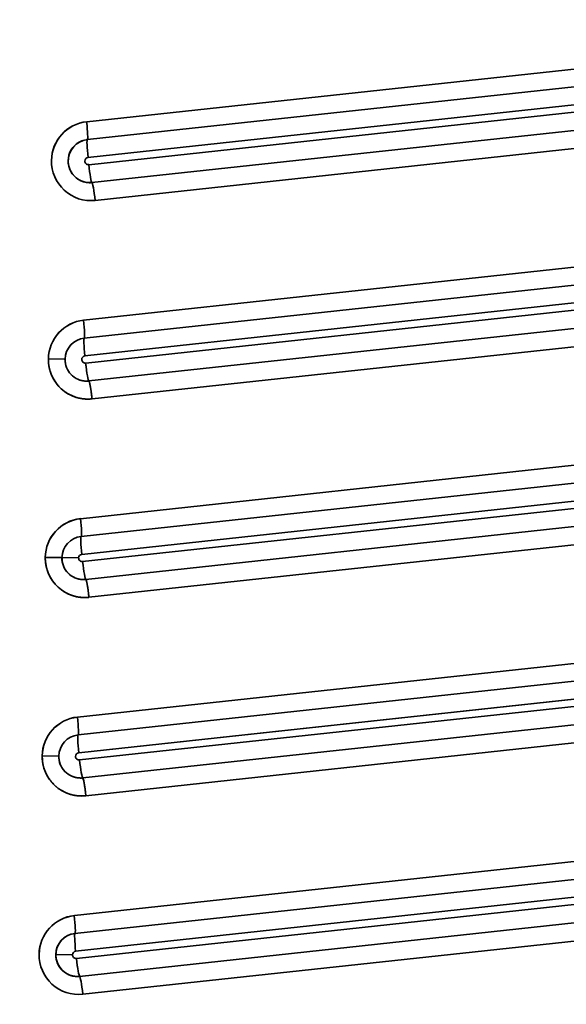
# Model space of a CAD drawing. Extents: x 233 to 844, y 35 to 794.
# Tile 3 of 19: x 348 to 424, y 246 to 382. Entities that reach past the tile are written whole.
import ezdxf
from ezdxf.enums import TextEntityAlignment as Align

# ---------------------------------------------------------------- set-up
doc = ezdxf.new("R2010")
doc.units = 0
doc.layers.get('0').update_dxf_attribs({"lineweight": 13})
doc.styles.get("Standard").update_dxf_attribs({"font": 'isocp.shx'})
doc.dimstyles.get("Standard").update_dxf_attribs({"dimtxt": 2.5, "dimasz": 2.5, "dimexe": 1.25, "dimexo": 0.625, "dimtad": 1, "dimcen": 2.5, "dimadec": 0, "dimazin": 0, "dimtfac": 1, "dimtmove": 0, "dimatfit": 0, "dimfxl": 0, "dimarcsym": 0})

# ---------------------------------------------------------------- blocks, each defined once
blk = doc.blocks.new('*D')
at = {"color": 7, "lineweight": 13}
for p, q in [((347.98, 693.6), (246.85, 693.6)), ((248.85, 83.6), (248.85, 693.6)), ((328.63, 83.6), (246.85, 83.6)), ((330.63, 81.6), (330.63, 35.3)), ((843.63, 81.6), (843.63, 35.3)), ((330.63, 37.3), (843.63, 37.3))]:
    blk.add_line(p, q, dxfattribs=at)
for points in [[(249.36, 691.67), (248.85, 693.6), (248.33, 691.67)], [(248.33, 85.53), (248.85, 83.6), (249.36, 85.53)], [(332.57, 37.82), (330.63, 37.3), (332.57, 36.78)], [(841.7, 36.78), (843.63, 37.3), (841.7, 37.82)]]:
    blk.add_lwpolyline(points, dxfattribs=at)
blk.add_text('610', height=14, rotation=90, dxfattribs=at).set_placement((246.85, 367.58), (246.85, 409.61), align=Align.FIT)
blk.add_text('513', height=14, dxfattribs=at).set_placement((566.12, 39.3), (608.15, 39.3), align=Align.FIT)
blk = doc.blocks.new('BLOCK3')
at = {"color": 7, "lineweight": 35}
for p, q in [((-121.21, -88.54), (-229.79, -100.3)), ((-229.79, -100.3), (-121.21, -88.54)), ((-121.12, -91.03), (-229.7, -102.78)), ((-120.77, -93.48), (-229.61, -105.26)), ((-229.61, -105.26), (-120.77, -93.48)), ((-120.7, -94.48), (-229.5, -106.26)), ((-120.7, -94.48), (-229.5, -106.26)), ((-121.04, -97.05), (-229.06, -108.74)), ((-229.06, -108.74), (-121.04, -97.05)), ((-228.62, -111.23), (-120.6, -99.54)), ((-120.6, -99.54), (-228.62, -111.23)), ((-119.24, -115.88), (-230.22, -127.89)), ((-230.22, -127.89), (-119.24, -115.88)), ((-119.15, -118.36), (-230.13, -130.37)), ((-118.8, -120.81), (-230.04, -132.85)), ((-230.04, -132.85), (-118.8, -120.81)), ((-118.73, -121.81), (-229.93, -133.85)), ((-118.73, -121.81), (-229.93, -133.85)), ((-119.07, -124.38), (-229.49, -136.33)), ((-229.49, -136.33), (-119.07, -124.38)), ((-229.05, -138.82), (-118.63, -126.87)), ((-118.63, -126.87), (-229.05, -138.82)), ((-117.28, -143.21), (-230.65, -155.48)), ((-230.65, -155.48), (-117.28, -143.21)), ((-117.18, -145.69), (-230.56, -157.96)), ((-116.84, -148.14), (-230.47, -160.44)), ((-230.47, -160.44), (-116.84, -148.14)), ((-116.76, -149.14), (-230.36, -161.44)), ((-116.76, -149.14), (-230.36, -161.44)), ((-117.1, -151.72), (-229.92, -163.93)), ((-229.92, -163.93), (-117.1, -151.72)), ((-229.48, -166.41), (-116.66, -154.2)), ((-116.66, -154.2), (-229.48, -166.41)), ((-115.31, -170.54), (-231.08, -183.07)), ((-231.08, -183.07), (-115.31, -170.54)), ((-115.21, -173.02), (-230.99, -185.55)), ((-114.87, -175.48), (-230.9, -188.03)), ((-230.9, -188.03), (-114.87, -175.48)), ((-114.8, -176.47), (-230.79, -189.03)), ((-114.8, -176.47), (-230.79, -189.03)), ((-115.14, -179.05), (-230.35, -191.52)), ((-230.35, -191.52), (-115.14, -179.05)), ((-229.91, -194), (-114.7, -181.54)), ((-114.7, -181.54), (-229.91, -194)), ((-113.34, -197.87), (-231.51, -210.66)), ((-231.51, -210.66), (-113.34, -197.87)), ((-113.25, -200.35), (-231.42, -213.14)), ((-112.9, -202.81), (-231.33, -215.62)), ((-231.33, -215.62), (-112.9, -202.81)), ((-112.83, -203.81), (-231.22, -216.62)), ((-112.83, -203.81), (-231.22, -216.62)), ((-113.17, -206.38), (-230.78, -219.11)), ((-230.78, -219.11), (-113.17, -206.38)), ((-230.33, -221.6), (-112.73, -208.87)), ((-112.73, -208.87), (-230.33, -221.6))]:
    blk.add_line(p, q, dxfattribs=at)
at = {"color": 7, "lineweight": 35, "ltscale": 0.058128}
for p, q in [((-235.12, -133.27), (-232.8, -133.31)), ((-235.12, -133.27), (-232.8, -133.31)), ((-235.55, -160.86), (-233.22, -160.9)), ((-235.55, -160.86), (-233.22, -160.9)), ((-235.98, -188.45), (-233.65, -188.49)), ((-235.98, -188.45), (-233.65, -188.49))]:
    blk.add_line(p, q, dxfattribs=at)
at = {"color": 7, "lineweight": 35, "ltscale": 0.000152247}
for p, q in [((-233.23, -160.9), (-233.24, -160.9)), ((-233.24, -160.9), (-233.23, -160.9)), ((-234.1, -216.08), (-234.09, -216.08)), ((-234.09, -216.08), (-234.1, -216.08))]:
    blk.add_line(p, q, dxfattribs=at)
at = {"color": 7, "lineweight": 35, "ltscale": 0.057817}
for p, q in [((-233.22, -160.9), (-230.91, -160.93)), ((-230.91, -160.93), (-233.22, -160.9)), ((-231.77, -216.11), (-234.08, -216.08)), ((-234.08, -216.08), (-231.77, -216.11))]:
    blk.add_line(p, q, dxfattribs=at)
at = {"color": 7, "lineweight": 35}
for centre, radius, start, end in [((-229.19, -105.76), 5.5, 96.2497, 179.1745), ((-229.55, -105.76), 0.5, 96.2497, 179.1745), ((-229.55, -105.76), 0.5, 96.2496, 179.1745), ((-229.55, -105.76), 0.499, 179.0136, 276.0919), ((-229.55, -105.76), 0.499, 179.0134, 276.092), ((-229.38, -105.78), 2.99, 269.1104, 276.1769), ((-229.62, -133.35), 5.5, 96.2497, 179.1745), ((-229.8, -133.35), 3, 96.2497, 179.1745), ((-229.8, -133.35), 3, 96.2497, 179.1745), ((-229.8, -133.35), 3, 96.3114, 179.2305), ((-229.81, -133.35), 3, 179.0947, 269.0971), ((-229.98, -133.35), 0.5, 96.2497, 179.1745), ((-229.98, -133.35), 0.5, 96.2496, 179.1745), ((-229.98, -133.35), 0.499, 179.0136, 276.0919), ((-229.98, -133.35), 0.499, 179.0134, 276.092), ((-229.81, -133.37), 2.99, 269.1099, 276.1774), ((-229.81, -133.37), 2.99, 269.1104, 276.1769), ((-230.05, -160.94), 5.5, 96.2497, 179.1745), ((-230.23, -160.94), 3, 96.2497, 179.1745), ((-230.23, -160.94), 3, 96.2497, 179.1745), ((-230.23, -160.94), 3, 96.3114, 179.2305), ((-230.24, -160.94), 3, 179.0943, 269.0949), ((-230.41, -160.94), 0.5, 96.2497, 179.1745), ((-230.41, -160.94), 0.5, 96.2496, 179.1745), ((-230.41, -160.94), 0.499, 179.0136, 276.0918), ((-230.41, -160.94), 0.499, 179.0134, 276.092), ((-230.24, -160.96), 2.99, 269.1099, 276.1774), ((-230.24, -160.96), 2.99, 269.1084, 276.1769), ((-230.48, -188.53), 5.5, 96.2497, 179.1745), ((-230.66, -188.53), 3, 96.2497, 179.1745), ((-230.66, -188.53), 3, 96.2497, 179.1745), ((-230.66, -188.53), 3, 96.3114, 179.2305), ((-230.67, -188.53), 3, 179.0947, 269.0971), ((-230.84, -188.53), 0.5, 96.2498, 179.1745), ((-230.84, -188.53), 0.5, 96.2496, 179.1745), ((-230.84, -188.53), 0.499, 179.0136, 276.0919), ((-230.84, -188.53), 0.499, 179.0134, 276.092), ((-230.67, -188.55), 2.99, 269.1099, 276.1774), ((-230.67, -188.55), 2.99, 269.1104, 276.1769), ((-230.91, -216.12), 5.5, 96.2497, 179.1745), ((-231.09, -216.12), 3, 96.2497, 179.1745), ((-231.09, -216.12), 3, 96.2497, 179.1745), ((-231.09, -216.13), 3, 179.0136, 276.0919), ((-231.27, -216.12), 0.5, 96.2497, 179.1745), ((-231.27, -216.12), 0.5, 96.2496, 179.1745), ((-231.27, -216.12), 0.499, 179.0136, 276.0919), ((-231.27, -216.12), 0.499, 179.0134, 276.092), ((-231.1, -216.14), 2.99, 269.1104, 276.1769)]:
    blk.add_arc(centre, radius, start, end, dxfattribs=at)
for centre, major_axis, ratio, start_param, end_param in [((-229.2, -105.76), (0.09, 5.5), 0.997564, 0.12308, 1.570796), ((-229.97, -100.29), (0.27, -2.49), 0.069229, 6.274601, 7.845397), ((-229.97, -100.29), (0.27, -2.49), 0.069229, 6.274601, 7.845397), ((-229.38, -105.76), (-0.05, -3), 0.997564, 3.264672, 6.406265), ((-229.38, -105.76), (-0.05, -3), 0.995539, 3.264455, 6.283253), ((-229.43, -105.26), (0.27, -2.49), 0.069229, 3.133008, 4.703804), ((-229.43, -105.26), (-0.27, 2.49), 0.069229, 6.274601, 7.845397), ((-229.2, -105.76), (-0.09, -5.5), 0.997564, 4.712388, 6.406265), ((-229.2, -105.76), (0.09, 5.5), 0.997564, 1.570796, 3.264673), ((-229.33, -106.26), (0.27, -2.49), 0.069229, 4.703804, 6.274601), ((-229.33, -106.26), (-0.27, 2.49), 0.069229, 1.562213, 3.133008), ((-228.79, -111.23), (0.27, -2.49), 0.069229, 1.562212, 3.133008), ((-228.79, -111.23), (0.27, -2.49), 0.069229, 1.562213, 3.133008), ((-229.63, -133.35), (0.09, 5.5), 0.997564, 0.12308, 1.570796), ((-230.4, -127.88), (0.27, -2.49), 0.069229, 6.274601, 7.845397), ((-230.4, -127.88), (0.27, -2.49), 0.069229, 6.274601, 7.845397), ((-229.86, -132.85), (0.27, -2.49), 0.069229, 3.133008, 4.703804), ((-229.86, -132.85), (-0.27, 2.49), 0.069229, 6.274601, 7.845397), ((-229.63, -133.35), (0.09, 5.5), 0.997564, 1.570796, 3.264673), ((-229.76, -133.85), (0.27, -2.49), 0.069229, 4.703804, 6.274601), ((-229.76, -133.85), (-0.27, 2.49), 0.069229, 1.562212, 3.133008), ((-229.22, -138.82), (0.27, -2.49), 0.069229, 1.562213, 3.133008), ((-230.06, -160.95), (0.09, 5.5), 0.997564, 0.12308, 1.570796), ((-230.83, -155.47), (0.27, -2.49), 0.069229, 6.274601, 7.845397), ((-230.83, -155.47), (0.27, -2.49), 0.069229, 6.274601, 7.845396), ((-230.29, -160.45), (0.27, -2.49), 0.069229, 3.133008, 4.703804), ((-230.29, -160.45), (-0.27, 2.49), 0.069229, 6.274601, 7.845397), ((-230.06, -160.95), (0.09, 5.5), 0.997564, 1.570796, 3.264673), ((-230.18, -161.44), (0.27, -2.49), 0.069229, 4.703804, 6.274601), ((-230.18, -161.44), (-0.27, 2.49), 0.069229, 1.562212, 3.133008), ((-229.65, -166.41), (0.27, -2.49), 0.069229, 1.562212, 3.133008), ((-230.49, -188.54), (0.09, 5.5), 0.997564, 0.12308, 1.570796), ((-231.26, -183.07), (0.27, -2.49), 0.069229, 6.274601, 7.845397), ((-231.26, -183.07), (0.27, -2.49), 0.069229, 6.274601, 7.845396), ((-230.72, -188.04), (0.27, -2.49), 0.069229, 3.133008, 4.703804), ((-230.72, -188.04), (-0.27, 2.49), 0.069229, 6.274601, 7.845397), ((-230.49, -188.54), (0.09, 5.5), 0.997564, 1.570796, 3.264673), ((-230.61, -189.03), (0.27, -2.49), 0.069229, 4.703804, 6.274601), ((-230.61, -189.03), (-0.27, 2.49), 0.069229, 1.562212, 3.133008), ((-230.08, -194), (0.27, -2.49), 0.069229, 1.562212, 3.133008), ((-230.92, -216.13), (0.09, 5.5), 0.997564, 0.12308, 1.570796), ((-231.69, -210.66), (0.27, -2.49), 0.069229, 6.274601, 7.845397), ((-231.69, -210.66), (0.27, -2.49), 0.069229, 6.274601, 7.845396), ((-231.1, -216.12), (-0.05, -3), 0.995539, 3.264456, 6.283254), ((-231.15, -215.63), (0.27, -2.49), 0.069229, 3.133008, 4.703804), ((-231.15, -215.63), (-0.27, 2.49), 0.069229, 6.274601, 7.845397), ((-230.92, -216.13), (-0.09, -5.5), 0.997564, 4.71239, 6.406266), ((-230.92, -216.13), (0.09, 5.5), 0.997564, 1.570796, 3.264673), ((-231.04, -216.62), (0.27, -2.49), 0.069229, 4.703804, 6.274601), ((-231.04, -216.62), (-0.27, 2.49), 0.069229, 1.562213, 3.133008), ((-230.51, -221.59), (0.27, -2.49), 0.069229, 1.562212, 3.133008), ((-230.51, -221.59), (0.27, -2.49), 0.069229, 1.562212, 3.133008)]:
    blk.add_ellipse(centre, major_axis=major_axis, ratio=ratio, start_param=start_param, end_param=end_param, dxfattribs=at)
for points, degree, knots in [([(-229.05, -138.82), (-229.6, -138.88), (-230.17, -138.87), (-230.73, -138.79), (-231.82, -138.48), (-232.8, -137.9), (-233.24, -137.55), (-234.04, -136.75), (-234.61, -135.77), (-234.83, -135.24), (-235.03, -134.52), (-235.11, -133.79), (-235.12, -133.62), (-235.12, -133.44), (-235.12, -133.27)], 5, [0, 0, 0, 0, 0, 0, 3.479626, 3.479626, 3.479626, 6.96654, 6.96654, 6.96654, 10.455646, 10.455646, 10.455646, 11.533362, 11.533362, 11.533362, 11.533362, 11.533362, 11.533362]), ([(-232.79, -133.31), (-232.8, -133.34), (-232.8, -133.4), (-232.79, -133.49), (-232.79, -133.58), (-232.78, -133.67), (-232.77, -133.76), (-232.75, -133.85), (-232.74, -133.94), (-232.72, -134.03), (-232.7, -134.11), (-232.67, -134.2), (-232.65, -134.29), (-232.62, -134.38), (-232.58, -134.46), (-232.55, -134.54), (-232.51, -134.63), (-232.47, -134.71), (-232.43, -134.79), (-232.39, -134.87), (-232.34, -134.95), (-232.29, -135.02), (-232.24, -135.1), (-232.19, -135.17), (-232.13, -135.24), (-232.07, -135.31), (-232.01, -135.38), (-231.95, -135.44), (-231.89, -135.51), (-231.82, -135.57), (-231.75, -135.63), (-231.68, -135.69), (-231.61, -135.74), (-231.54, -135.8), (-231.46, -135.85), (-231.39, -135.9), (-231.31, -135.95), (-231.23, -135.99), (-231.15, -136.03), (-231.07, -136.07), (-230.99, -136.11), (-230.9, -136.14), (-230.82, -136.17), (-230.74, -136.2), (-230.65, -136.23), (-230.56, -136.26), (-230.47, -136.28), (-230.39, -136.3), (-230.3, -136.31), (-230.21, -136.32), (-230.12, -136.34), (-230.03, -136.34), (-229.94, -136.35), (-229.88, -136.35), (-229.86, -136.35)], 3, [0, 0, 0, 0, 0.090925, 0.181849, 0.272769, 0.363686, 0.454595, 0.545499, 0.63639, 0.727275, 0.818153, 0.909021, 0.999871, 1.090709, 1.181524, 1.272327, 1.363104, 1.453867, 1.544618, 1.635354, 1.72606, 1.81675, 1.907402, 1.998036, 2.088653, 2.179254, 2.269823, 2.360374, 2.450907, 2.541422, 2.631889, 2.722339, 2.812771, 2.903186, 2.99357, 3.083937, 3.174288, 3.264624, 3.354923, 3.445207, 3.535479, 3.625738, 3.715966, 3.806184, 3.896391, 3.986589, 4.076778, 4.16696, 4.257136, 4.347306, 4.435918, 4.524528, 4.613135, 4.701742, 4.701742, 4.701742, 4.701742]), ([(-229.05, -138.82), (-229.1, -138.32), (-229.16, -137.81), (-229.24, -137.31), (-229.34, -136.74), (-229.43, -136.43), (-229.44, -136.38), (-229.46, -136.35), (-229.48, -136.34), (-229.48, -136.33), (-229.49, -136.33), (-229.49, -136.33)], 5, [0, 0, 0, 0, 0, 0, 3.639354, 3.639354, 3.639354, 4.682209, 4.682209, 4.682209, 4.830465, 4.830465, 4.830465, 4.830465, 4.830465, 4.830465]), ([(-229.48, -166.41), (-230.03, -166.47), (-230.6, -166.46), (-231.16, -166.38), (-232.25, -166.07), (-233.23, -165.49), (-233.67, -165.14), (-234.47, -164.34), (-235.04, -163.36), (-235.26, -162.83), (-235.46, -162.12), (-235.54, -161.38), (-235.55, -161.21), (-235.55, -161.03), (-235.55, -160.86)], 5, [0, 0, 0, 0, 0, 0, 3.479626, 3.479626, 3.479626, 6.96654, 6.96654, 6.96654, 10.455646, 10.455646, 10.455646, 11.533362, 11.533362, 11.533362, 11.533362, 11.533362, 11.533362]), ([(-233.22, -160.9), (-233.22, -160.93), (-233.22, -160.99), (-233.22, -161.08), (-233.22, -161.17), (-233.21, -161.26), (-233.2, -161.35), (-233.18, -161.44), (-233.17, -161.53), (-233.15, -161.62), (-233.13, -161.71), (-233.1, -161.79), (-233.08, -161.88), (-233.05, -161.97), (-233.01, -162.05), (-232.98, -162.13), (-232.94, -162.22), (-232.9, -162.3), (-232.86, -162.38), (-232.82, -162.46), (-232.77, -162.54), (-232.72, -162.61), (-232.67, -162.69), (-232.61, -162.76), (-232.56, -162.83), (-232.5, -162.9), (-232.44, -162.97), (-232.38, -163.04), (-232.31, -163.1), (-232.25, -163.16), (-232.18, -163.22), (-232.11, -163.28), (-232.04, -163.34), (-231.97, -163.39), (-231.89, -163.44), (-231.82, -163.49), (-231.74, -163.54), (-231.66, -163.58), (-231.58, -163.62), (-231.5, -163.66), (-231.42, -163.7), (-231.33, -163.73), (-231.25, -163.77), (-231.16, -163.79), (-231.08, -163.82), (-230.99, -163.85), (-230.9, -163.87), (-230.82, -163.89), (-230.73, -163.9), (-230.64, -163.92), (-230.55, -163.93), (-230.46, -163.93), (-230.37, -163.94), (-230.31, -163.94), (-230.28, -163.94)], 3, [0, 0, 0, 0, 0.090925, 0.181849, 0.272769, 0.363686, 0.454595, 0.545499, 0.63639, 0.727274, 0.818153, 0.909021, 0.999871, 1.090709, 1.181524, 1.272327, 1.363104, 1.453867, 1.544618, 1.635354, 1.72606, 1.81675, 1.907402, 1.998036, 2.088653, 2.179254, 2.269823, 2.360374, 2.450907, 2.541422, 2.631889, 2.722339, 2.812771, 2.903186, 2.99357, 3.083937, 3.174288, 3.264624, 3.354923, 3.445207, 3.535479, 3.625738, 3.715966, 3.806184, 3.896391, 3.986589, 4.076778, 4.16696, 4.257136, 4.347306, 4.435919, 4.524528, 4.613136, 4.701743, 4.701743, 4.701743, 4.701743]), ([(-229.48, -166.41), (-229.53, -165.91), (-229.59, -165.4), (-229.67, -164.9), (-229.77, -164.33), (-229.85, -164.03), (-229.87, -163.97), (-229.89, -163.94), (-229.91, -163.93), (-229.91, -163.93), (-229.92, -163.93), (-229.92, -163.93)], 5, [0, 0, 0, 0, 0, 0, 3.639354, 3.639354, 3.639354, 4.682209, 4.682209, 4.682209, 4.830465, 4.830465, 4.830465, 4.830465, 4.830465, 4.830465]), ([(-229.91, -194), (-230.46, -194.06), (-231.03, -194.05), (-231.59, -193.97), (-232.68, -193.66), (-233.66, -193.08), (-234.1, -192.74), (-234.9, -191.93), (-235.47, -190.95), (-235.69, -190.42), (-235.89, -189.71), (-235.97, -188.97), (-235.98, -188.8), (-235.98, -188.62), (-235.98, -188.45)], 5, [0, 0, 0, 0, 0, 0, 3.479626, 3.479626, 3.479626, 6.96654, 6.96654, 6.96654, 10.455646, 10.455646, 10.455646, 11.533362, 11.533362, 11.533362, 11.533362, 11.533362, 11.533362]), ([(-233.65, -188.49), (-233.65, -188.52), (-233.65, -188.58), (-233.65, -188.67), (-233.65, -188.76), (-233.64, -188.85), (-233.63, -188.94), (-233.61, -189.03), (-233.6, -189.12), (-233.58, -189.21), (-233.56, -189.3), (-233.53, -189.38), (-233.51, -189.47), (-233.48, -189.56), (-233.44, -189.64), (-233.41, -189.73), (-233.37, -189.81), (-233.33, -189.89), (-233.29, -189.97), (-233.25, -190.05), (-233.2, -190.13), (-233.15, -190.2), (-233.1, -190.28), (-233.04, -190.35), (-232.99, -190.42), (-232.93, -190.49), (-232.87, -190.56), (-232.81, -190.63), (-232.74, -190.69), (-232.68, -190.75), (-232.61, -190.81), (-232.54, -190.87), (-232.47, -190.93), (-232.4, -190.98), (-232.32, -191.03), (-232.25, -191.08), (-232.17, -191.13), (-232.09, -191.17), (-232.01, -191.21), (-231.93, -191.25), (-231.85, -191.29), (-231.76, -191.32), (-231.68, -191.36), (-231.59, -191.39), (-231.51, -191.41), (-231.42, -191.44), (-231.33, -191.46), (-231.25, -191.48), (-231.16, -191.49), (-231.07, -191.51), (-230.98, -191.52), (-230.89, -191.53), (-230.8, -191.53), (-230.74, -191.53), (-230.71, -191.53)], 3, [0, 0, 0, 0, 0.090925, 0.181849, 0.272769, 0.363686, 0.454595, 0.545499, 0.63639, 0.727275, 0.818153, 0.909021, 0.999871, 1.090709, 1.181524, 1.272327, 1.363104, 1.453867, 1.544618, 1.635354, 1.72606, 1.81675, 1.907402, 1.998036, 2.088653, 2.179254, 2.269823, 2.360374, 2.450907, 2.541422, 2.631889, 2.722339, 2.812771, 2.903186, 2.99357, 3.083937, 3.174288, 3.264624, 3.354923, 3.445207, 3.535479, 3.625738, 3.715966, 3.806184, 3.896391, 3.986589, 4.076778, 4.16696, 4.257136, 4.347306, 4.435918, 4.524527, 4.613135, 4.701741, 4.701741, 4.701741, 4.701741]), ([(-229.91, -194), (-229.96, -193.5), (-230.02, -192.99), (-230.09, -192.49), (-230.2, -191.92), (-230.28, -191.62), (-230.3, -191.56), (-230.32, -191.53), (-230.34, -191.52), (-230.34, -191.52), (-230.34, -191.52), (-230.35, -191.52)], 5, [0, 0, 0, 0, 0, 0, 3.639354, 3.639354, 3.639354, 4.682209, 4.682209, 4.682209, 4.830465, 4.830465, 4.830465, 4.830465, 4.830465, 4.830465])]:
    blk.add_open_spline(points, degree=degree, knots=knots, dxfattribs=at)

msp = doc.modelspace()

# ---------------------------------------------------------------- block references
at = {"lineweight": 0}
msp.add_blockref('BLOCK3', (587.134, 468.597), dxfattribs=at)

# ---------------------------------------------------------------- dimensions: what is measured, and where the dimension line sits
at = {"color": 0, "lineweight": 0}
for base, p1, p2, angle, middle, dimtype in [((248.846, 693.597), (330.634, 83.597), (349.979, 693.597), 89.99952, (248.846, 388.597), 160), ((330.634, 37.301), (843.634, 83.597), (330.634, 83.597), 180, (587.134, 37.301), 161)]:
    dim = msp.add_linear_dim(base=base, p1=p1, p2=p2, angle=angle, dimstyle='Standard', dxfattribs=at)
    dim.commit()
    dim.dimension.update_dxf_attribs({"geometry": '*D', "text_midpoint": middle, "dimtype": dimtype})

doc.saveas('drawing.dxf')
